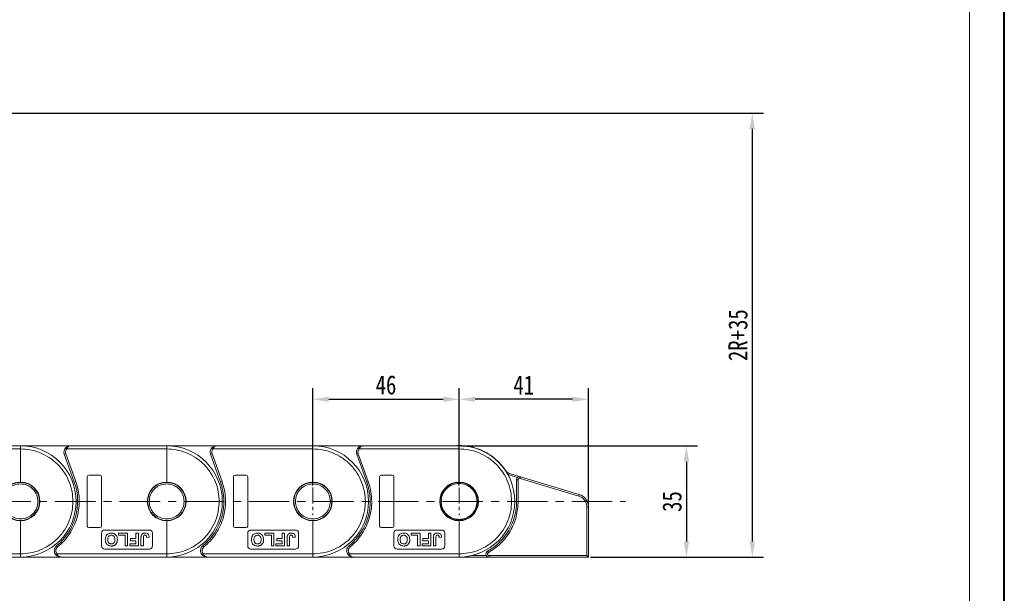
# Model space of a CAD drawing. Header units: millimetres. Extents: x 3104 to 4027, y -212 to 440.
# Tile 31 of 39: x 3716 to 4026, y 59 to 240. Entities that reach past the tile are written whole.
import ezdxf

# ---------------------------------------------------------------- set-up
doc = ezdxf.new("R2010")
doc.units = ezdxf.units.MM
doc.linetypes.add('CENTERX2', pattern=[20.32, 12.7, -2.54, 2.54, -2.54])
doc.styles.get("Standard").update_dxf_attribs({"font": '仿宋_GB2312.ttf', "width": 0.8})
doc.dimstyles.new('副本 ISO-25.1', dxfattribs={"dimtxt": 6, "dimasz": 5, "dimexe": 3.5, "dimexo": 0.625, "dimgap": 1.5, "dimtad": 1, "dimdsep": 46, "dimtxsty": 'Standard', "dimcen": 2.5, "dimadec": 0, "dimazin": 0, "dimtfac": 1, "dimtmove": 0, "dimatfit": 3, "dimfxl": 0, "dimarcsym": 0})

# ---------------------------------------------------------------- blocks, each defined once
blk = doc.blocks.new('*D2079')
at = {"color": 0, "lineweight": -2}
for p, q in [((3808.47, 93.2), (3808.47, 123.83)), ((3854.47, 93.2), (3854.47, 123.83)), ((3813.47, 120.33), (3849.47, 120.33))]:
    blk.add_line(p, q, dxfattribs=at)
at = {"color": 0, "lineweight": 9}
for points in [[(3813.47, 121.17), (3813.47, 119.5), (3808.47, 120.33)], [(3849.47, 121.17), (3849.47, 119.5), (3854.47, 120.33)]]:
    blk.add_solid(points, dxfattribs=at)
at = {"layer": 'Defpoints', "color": 0, "lineweight": 9}
for p in [(3854.47, 120.33), (3808.47, 92.58), (3854.47, 92.58)]:
    blk.add_point(p, dxfattribs=at)
at = {"color": 0, "lineweight": 9, "insert": (3831.47, 124.83), "char_height": 6, "attachment_point": 5}
blk.add_mtext('46', dxfattribs=at)
blk = doc.blocks.new('*D2073')
at = {"color": 0, "lineweight": -2}
for p, q in [((3854.47, 93.2), (3854.47, 123.83)), ((3895.13, 87.15), (3895.13, 123.83)), ((3890.13, 120.33), (3859.47, 120.33))]:
    blk.add_line(p, q, dxfattribs=at)
at = {"color": 0, "lineweight": 9}
for points in [[(3859.47, 121.17), (3859.47, 119.5), (3854.47, 120.33)], [(3890.13, 121.17), (3890.13, 119.5), (3895.13, 120.33)]]:
    blk.add_solid(points, dxfattribs=at)
at = {"layer": 'Defpoints', "color": 0, "lineweight": 9}
for p in [(3854.47, 120.33), (3854.47, 92.58), (3895.13, 86.53)]:
    blk.add_point(p, dxfattribs=at)
at = {"color": 0, "lineweight": 9, "insert": (3874.8, 124.83), "char_height": 6, "attachment_point": 5}
blk.add_mtext('41', dxfattribs=at)
blk = doc.blocks.new('*D2080')
at = {"color": 0, "lineweight": -2}
for p, q in [((3855.1, 105.7), (3929.49, 105.7)), ((3925.99, 100.7), (3925.99, 75.63)), ((3895.76, 70.63), (3929.49, 70.63))]:
    blk.add_line(p, q, dxfattribs=at)
at = {"color": 0, "lineweight": 9}
for points in [[(3925.15, 100.7), (3926.82, 100.7), (3925.99, 105.7)], [(3925.15, 75.63), (3926.82, 75.63), (3925.99, 70.63)]]:
    blk.add_solid(points, dxfattribs=at)
at = {"layer": 'Defpoints', "color": 0, "lineweight": 9}
for p in [(3854.47, 105.7), (3895.13, 70.63), (3925.99, 70.63)]:
    blk.add_point(p, dxfattribs=at)
at = {"color": 0, "lineweight": 9, "insert": (3921.49, 88.17), "char_height": 6, "attachment_point": 5, "rotation": 90}
blk.add_mtext('35', dxfattribs=at)
blk = doc.blocks.new('*D2074')
at = {"color": 0, "lineweight": -2}
for p, q in [((3626.27, 210.39), (3950.22, 210.39)), ((3946.72, 205.39), (3946.72, 75.63)), ((3895.76, 70.63), (3950.22, 70.63))]:
    blk.add_line(p, q, dxfattribs=at)
at = {"color": 0, "lineweight": 9}
for points in [[(3945.89, 205.39), (3947.56, 205.39), (3946.72, 210.39)], [(3945.89, 75.63), (3947.56, 75.63), (3946.72, 70.63)]]:
    blk.add_solid(points, dxfattribs=at)
at = {"layer": 'Defpoints', "color": 0, "lineweight": 9}
for p in [(3625.65, 210.39), (3895.13, 70.63), (3946.72, 70.63)]:
    blk.add_point(p, dxfattribs=at)
at = {"color": 0, "lineweight": 9, "insert": (3942.22, 140.51), "char_height": 6, "attachment_point": 5, "rotation": 90}
blk.add_mtext('2R+35', dxfattribs=at)

msp = doc.modelspace()

# ---------------------------------------------------------------- linework, layer by layer
at = {"color": 7, "lineweight": 40}
msp.add_line((4025.995, -211.798), (4025.995, 440.357), dxfattribs=at)
at = {"color": 7, "lineweight": 13}
msp.add_line((4015.016, -200.819), (4015.016, 429.378), dxfattribs=at)
at = {"color": 7, "linetype": 'Continuous', "lineweight": 15}
for p, q in [((3716.471, 105.705), (3708.97, 105.705)), ((3732.147, 105.705), (3716.471, 105.705)), ((3762.471, 105.705), (3732.147, 105.705)), ((3778.147, 105.705), (3762.471, 105.705)), ((3808.471, 105.705), (3778.147, 105.705)), ((3824.147, 105.705), (3808.471, 105.705)), ((3854.471, 105.705), (3824.147, 105.705)), ((3708.97, 104.705), (3716.471, 104.705)), ((3716.471, 104.705), (3716.471, 94.305)), ((3730.266, 103.027), (3730.736, 103.196)), ((3730.266, 103.027), (3733.407, 94.302)), ((3730.736, 103.196), (3730.647, 103.705)), ((3730.657, 105.038), (3731.029, 104.705)), ((3733.877, 94.471), (3730.736, 103.196)), ((3731.029, 104.705), (3762.471, 104.705)), ((3762.471, 104.705), (3762.471, 94.305)), ((3776.266, 103.027), (3776.736, 103.196)), ((3776.266, 103.027), (3779.407, 94.302)), ((3776.736, 103.196), (3776.647, 103.705)), ((3776.657, 105.038), (3777.029, 104.705)), ((3779.877, 94.471), (3776.736, 103.196)), ((3777.029, 104.705), (3808.471, 104.705)), ((3808.471, 104.705), (3808.471, 94.305)), ((3822.266, 103.027), (3822.736, 103.196)), ((3822.266, 103.027), (3825.407, 94.302)), ((3822.736, 103.196), (3822.647, 103.705)), ((3822.657, 105.038), (3823.029, 104.705)), ((3825.877, 94.471), (3822.736, 103.196)), ((3823.029, 104.705), (3854.471, 104.705)), ((3854.471, 104.705), (3854.471, 94.305)), ((3741.471, 96.455), (3737.971, 96.455)), ((3787.471, 96.455), (3783.971, 96.455)), ((3833.471, 96.455), (3829.971, 96.455)), ((3869.106, 97.8), (3869.164, 97.838)), ((3870.252, 97.025), (3870.107, 96.547)), ((3872.858, 95.716), (3870.107, 96.547)), ((3873.832, 95.944), (3870.252, 97.025)), ((3733.407, 94.302), (3733.877, 94.471)), ((3737.471, 95.955), (3737.471, 80.455)), ((3741.971, 80.455), (3741.971, 95.955)), ((3779.407, 94.302), (3779.877, 94.471)), ((3783.471, 95.955), (3783.471, 80.455)), ((3787.971, 80.455), (3787.971, 95.955)), ((3825.407, 94.302), (3825.877, 94.471)), ((3829.471, 95.955), (3829.471, 80.455)), ((3833.971, 80.455), (3833.971, 95.955)), ((3872.543, 94.987), (3872.543, 88.205)), ((3873.043, 94.987), (3872.543, 94.987)), ((3873.043, 94.987), (3873.043, 88.205)), ((3873.832, 95.944), (3873.687, 95.465)), ((3892.133, 89.893), (3873.687, 95.465)), ((3892.278, 90.372), (3873.832, 95.944)), ((3892.278, 90.372), (3892.133, 89.893)), ((3873.043, 88.205), (3872.543, 88.205)), ((3894.633, 86.528), (3894.633, 71.135)), ((3895.133, 86.528), (3894.633, 86.528)), ((3895.133, 70.635), (3895.133, 86.528)), ((3716.471, 82.105), (3716.471, 71.705)), ((3762.471, 82.105), (3762.471, 71.705)), ((3808.471, 82.105), (3808.471, 71.705)), ((3854.471, 82.105), (3854.471, 71.705)), ((3737.971, 79.955), (3741.471, 79.955)), ((3741.971, 78.205), (3741.971, 74.205)), ((3756.971, 79.205), (3742.971, 79.205)), ((3750.176, 78.205), (3747.356, 78.205)), ((3747.356, 78.205), (3747.356, 77.538)), ((3747.356, 77.538), (3749.407, 77.538)), ((3749.407, 77.538), (3749.407, 74.205)), ((3750.176, 74.205), (3750.176, 78.205)), ((3752.792, 78.205), (3752.792, 76.512)), ((3753.561, 78.205), (3752.792, 78.205)), ((3753.561, 74.205), (3753.561, 78.205)), ((3757.971, 74.205), (3757.971, 78.205)), ((3783.971, 79.955), (3787.471, 79.955)), ((3787.971, 78.205), (3787.971, 74.205)), ((3802.971, 79.205), (3788.971, 79.205)), ((3796.176, 78.205), (3793.356, 78.205)), ((3793.356, 78.205), (3793.356, 77.538)), ((3793.356, 77.538), (3795.407, 77.538)), ((3795.407, 77.538), (3795.407, 74.205)), ((3796.176, 74.205), (3796.176, 78.205)), ((3799.561, 78.205), (3798.792, 78.205)), ((3798.792, 78.205), (3798.792, 76.512)), ((3799.561, 74.205), (3799.561, 78.205)), ((3803.971, 74.205), (3803.971, 78.205)), ((3829.971, 79.955), (3833.471, 79.955)), ((3833.971, 78.205), (3833.971, 74.205)), ((3848.971, 79.205), (3834.971, 79.205)), ((3839.356, 78.205), (3839.356, 77.538)), ((3842.176, 78.205), (3839.356, 78.205)), ((3839.356, 77.538), (3841.407, 77.538)), ((3841.407, 77.538), (3841.407, 74.205)), ((3842.176, 74.205), (3842.176, 78.205)), ((3844.792, 78.205), (3844.792, 76.512)), ((3845.561, 78.205), (3844.792, 78.205)), ((3845.561, 74.205), (3845.561, 78.205)), ((3849.971, 74.205), (3849.971, 78.205)), ((3752.792, 74.871), (3750.843, 74.871)), ((3750.843, 74.871), (3750.843, 74.205)), ((3752.792, 76.512), (3751.099, 76.512)), ((3751.099, 76.512), (3751.099, 75.846)), ((3751.099, 75.846), (3752.792, 75.846)), ((3752.792, 75.846), (3752.792, 74.871)), ((3754.381, 76.726), (3754.381, 74.205)), ((3755.151, 74.205), (3755.151, 76.794)), ((3756.176, 76.871), (3756.945, 76.923)), ((3798.792, 74.871), (3796.843, 74.871)), ((3796.843, 74.871), (3796.843, 74.205)), ((3798.792, 76.512), (3797.099, 76.512)), ((3797.099, 76.512), (3797.099, 75.846)), ((3797.099, 75.846), (3798.792, 75.846)), ((3798.792, 75.846), (3798.792, 74.871)), ((3800.381, 76.726), (3800.381, 74.205)), ((3801.151, 74.205), (3801.151, 76.794)), ((3802.176, 76.871), (3802.945, 76.923)), ((3844.792, 74.871), (3842.843, 74.871)), ((3842.843, 74.871), (3842.843, 74.205)), ((3844.792, 76.512), (3843.099, 76.512)), ((3843.099, 76.512), (3843.099, 75.846)), ((3843.099, 75.846), (3844.792, 75.846)), ((3844.792, 75.846), (3844.792, 74.871)), ((3846.381, 76.726), (3846.381, 74.205)), ((3847.151, 74.205), (3847.151, 76.794)), ((3848.176, 76.871), (3848.945, 76.923)), ((3716.471, 71.705), (3708.965, 71.705)), ((3727.62, 71.371), (3727.992, 71.705)), ((3728.162, 73.867), (3727.846, 74.255)), ((3762.471, 71.705), (3727.992, 71.705)), ((3742.971, 73.205), (3756.971, 73.205)), ((3749.407, 74.205), (3750.176, 74.205)), ((3750.843, 74.205), (3753.561, 74.205)), ((3754.381, 74.205), (3755.151, 74.205)), ((3773.62, 71.371), (3773.992, 71.705)), ((3774.162, 73.867), (3773.846, 74.255)), ((3808.471, 71.705), (3773.992, 71.705)), ((3788.971, 73.205), (3802.971, 73.205)), ((3795.407, 74.205), (3796.176, 74.205)), ((3796.843, 74.205), (3799.561, 74.205)), ((3800.381, 74.205), (3801.151, 74.205)), ((3819.62, 71.371), (3819.992, 71.705)), ((3820.162, 73.867), (3819.846, 74.255)), ((3854.471, 71.705), (3819.992, 71.705)), ((3834.971, 73.205), (3848.971, 73.205)), ((3841.407, 74.205), (3842.176, 74.205)), ((3842.843, 74.205), (3845.561, 74.205)), ((3846.381, 74.205), (3847.151, 74.205)), ((3863.419, 72.504), (3863.667, 72.069)), ((3708.965, 70.705), (3716.471, 70.705)), ((3716.471, 70.705), (3729.11, 70.705)), ((3729.11, 70.705), (3762.471, 70.705)), ((3762.471, 70.705), (3775.11, 70.705)), ((3775.11, 70.705), (3808.471, 70.705)), ((3808.471, 70.705), (3821.11, 70.705)), ((3821.11, 70.705), (3854.471, 70.705)), ((3854.471, 70.635), (3852.907, 70.705)), ((3854.471, 70.635), (3863.914, 70.635)), ((3854.471, 70.635), (3854.471, 70.635)), ((3863.048, 71.135), (3858.328, 71.135)), ((3894.633, 71.135), (3863.914, 71.135)), ((3863.914, 70.635), (3863.914, 71.135)), ((3863.914, 70.635), (3895.133, 70.635)), ((3894.633, 71.135), (3895.133, 70.635))]:
    msp.add_line(p, q, dxfattribs=at)
at = {"color": 1, "linetype": 'CENTERX2', "lineweight": 13, "ltscale": 0.4}
for p, q in [((3808.471, 92.576), (3808.471, 83.833)), ((3854.471, 92.576), (3854.471, 83.833))]:
    msp.add_line(p, q, dxfattribs=at)
at = {"color": 1, "linetype": 'CENTERX2', "lineweight": 13}
msp.add_line((3463.195, 88.205), (3906.793, 88.205), dxfattribs=at)
at = {"color": 7, "linetype": 'Continuous', "lineweight": 15}
for centre, radius in [((3716.471, 88.205), 6), ((3762.471, 88.205), 6), ((3808.471, 88.205), 6), ((3854.471, 88.205), 5.95)]:
    msp.add_circle(centre, radius, dxfattribs=at)
for centre, radius, start, end in [((3716.471, 88.205), 17.5, 270, 90), ((3762.471, 88.205), 17.5, 270, 90), ((3808.471, 88.205), 17.5, 270, 90), ((3854.471, 88.205), 17.57, 33.25109, 95.10784), ((3854.471, 88.205), 17.5, 270, 90), ((3732.147, 103.705), 2, 138.18969, 199.8008), ((3778.147, 103.705), 2, 138.18969, 199.8008), ((3824.147, 103.705), 2, 138.18969, 199.8008), ((3737.971, 95.955), 0.5, 90, 180), ((3741.471, 95.955), 0.5, 0, 90), ((3783.971, 95.955), 0.5, 90, 180), ((3787.471, 95.955), 0.5, 0, 90), ((3829.971, 95.955), 0.5, 90, 180), ((3833.471, 95.955), 0.5, 0, 90), ((3870.827, 98.928), 1.988, 213.25109, 253.19256), ((3716.471, 88.205), 6.1, 90, 270), ((3716.471, 88.205), 6.1, 270, 90), ((3716.471, 88.205), 18, 309.19497, 19.8008), ((3762.471, 88.205), 6.1, 90, 270), ((3762.471, 88.205), 6.1, 270, 90), ((3762.471, 88.205), 18, 309.19497, 19.8008), ((3808.471, 88.205), 6.1, 90, 270), ((3808.471, 88.205), 6.1, 270, 90), ((3808.471, 88.205), 18, 309.19497, 19.8008), ((3854.471, 88.205), 6.1, 90, 270), ((3854.471, 88.205), 6.1, 270, 90), ((3873.543, 94.987), 1, 73.19256, 180), ((3891.117, 86.528), 4.016, 360, 73.19256), ((3854.471, 88.205), 18.072, 299.67916, 0), ((3737.971, 80.455), 0.5, 180, 270), ((3741.471, 80.455), 0.5, 270, 0), ((3742.971, 78.205), 1, 90, 180), ((3756.971, 78.205), 1, 0, 90), ((3783.971, 80.455), 0.5, 180, 270), ((3787.471, 80.455), 0.5, 270, 0), ((3788.971, 78.205), 1, 90, 180), ((3802.971, 78.205), 1, 0, 90), ((3829.971, 80.455), 0.5, 180, 270), ((3833.471, 80.455), 0.5, 270, 0), ((3834.971, 78.205), 1, 90, 180), ((3848.971, 78.205), 1, 0, 90), ((3729.11, 72.705), 2, 129.19497, 221.81031), ((3742.971, 74.205), 1, 180, 270), ((3756.971, 74.205), 1, 270, 0), ((3775.11, 72.705), 2, 129.19497, 221.81031), ((3788.971, 74.205), 1, 180, 270), ((3802.971, 74.205), 1, 270, 0), ((3821.11, 72.705), 2, 129.19497, 221.81031), ((3834.971, 74.205), 1, 180, 270), ((3848.971, 74.205), 1, 270, 0), ((3863.914, 71.635), 1, 119.67916, 270)]:
    msp.add_arc(centre, radius, start, end, dxfattribs=at)
for points, knots in [([(3716.471, 105.705), (3716.471, 105.694), (3716.471, 105.671), (3716.471, 105.499), (3716.471, 105.245), (3716.471, 104.964), (3716.471, 104.778), (3716.471, 104.705)], [0, 0, 0, 0, 0.21469386, 0.42938772, 0.64408158, 0.85877544, 1, 1, 1, 1]), ([(3730.657, 105.038), (3730.751, 105.132), (3730.961, 105.339), (3731.459, 105.626), (3731.878, 105.674), (3732.147, 105.705)], [0, 0, 0, 0, 0.2270634, 0.5015869, 1, 1, 1, 1]), ([(3732.147, 105.705), (3732.041, 105.692), (3731.83, 105.666), (3731.52, 105.454), (3731.241, 105.128), (3731.097, 104.84), (3731.029, 104.705)], [0, 0, 0, 0, 0.2511309, 0.5018046, 0.7656407, 1, 1, 1, 1]), ([(3762.471, 105.705), (3762.471, 105.694), (3762.471, 105.671), (3762.471, 105.499), (3762.471, 105.245), (3762.471, 104.964), (3762.471, 104.778), (3762.471, 104.705)], [0, 0, 0, 0, 0.21469386, 0.42938772, 0.64408158, 0.85877544, 1, 1, 1, 1]), ([(3776.657, 105.038), (3776.751, 105.132), (3776.961, 105.339), (3777.459, 105.626), (3777.878, 105.674), (3778.147, 105.705)], [0, 0, 0, 0, 0.2270634, 0.5015869, 1, 1, 1, 1]), ([(3778.147, 105.705), (3778.041, 105.692), (3777.83, 105.666), (3777.52, 105.454), (3777.241, 105.128), (3777.097, 104.84), (3777.029, 104.705)], [0, 0, 0, 0, 0.2511309, 0.5018046, 0.7656407, 1, 1, 1, 1]), ([(3808.471, 105.705), (3808.471, 105.694), (3808.471, 105.671), (3808.471, 105.499), (3808.471, 105.245), (3808.471, 104.964), (3808.471, 104.778), (3808.471, 104.705)], [0, 0, 0, 0, 0.21469386, 0.42938772, 0.64408158, 0.85877544, 1, 1, 1, 1]), ([(3822.657, 105.038), (3822.751, 105.132), (3822.961, 105.339), (3823.459, 105.626), (3823.878, 105.674), (3824.147, 105.705)], [0, 0, 0, 0, 0.2270634, 0.5015869, 1, 1, 1, 1]), ([(3824.147, 105.705), (3824.041, 105.692), (3823.83, 105.666), (3823.52, 105.454), (3823.241, 105.128), (3823.097, 104.84), (3823.029, 104.705)], [0, 0, 0, 0, 0.2511309, 0.5018046, 0.7656407, 1, 1, 1, 1]), ([(3854.471, 105.705), (3854.471, 105.694), (3854.471, 105.671), (3854.471, 105.499), (3854.471, 105.245), (3854.471, 104.964), (3854.471, 104.778), (3854.471, 104.705)], [0, 0, 0, 0, 0.21469386, 0.42938772, 0.64408158, 0.85877544, 1, 1, 1, 1]), ([(3716.471, 104.705), (3717.477, 104.651), (3719.55, 104.541), (3722.626, 103.623), (3725.583, 102.101), (3728.221, 99.954), (3730.367, 97.316), (3731.889, 94.359), (3732.807, 91.284), (3732.918, 89.211), (3732.971, 88.205)], [0, 0, 0, 0, 0.11651603, 0.24001133, 0.36864081, 0.5, 0.63135919, 0.75998867, 0.88348397, 1, 1, 1, 1]), ([(3762.471, 104.705), (3763.477, 104.651), (3765.55, 104.541), (3768.626, 103.623), (3771.583, 102.101), (3774.221, 99.954), (3776.367, 97.316), (3777.889, 94.359), (3778.807, 91.284), (3778.918, 89.211), (3778.971, 88.205)], [0, 0, 0, 0, 0.116516, 0.2400113, 0.3686408, 0.5, 0.6313592, 0.7599887, 0.883484, 1, 1, 1, 1]), ([(3808.471, 104.705), (3809.477, 104.651), (3811.55, 104.541), (3814.626, 103.623), (3817.583, 102.101), (3820.221, 99.954), (3822.367, 97.316), (3823.889, 94.359), (3824.807, 91.284), (3824.918, 89.211), (3824.971, 88.205)], [0, 0, 0, 0, 0.116516, 0.2400113, 0.3686408, 0.5, 0.6313592, 0.7599887, 0.883484, 1, 1, 1, 1]), ([(3854.471, 104.705), (3855.477, 104.651), (3857.55, 104.541), (3860.626, 103.623), (3863.583, 102.101), (3866.221, 99.954), (3868.367, 97.316), (3869.889, 94.359), (3870.807, 91.284), (3870.918, 89.211), (3870.971, 88.205)], [0, 0, 0, 0, 0.116516, 0.2400113, 0.3686408, 0.5, 0.6313592, 0.7599887, 0.883484, 1, 1, 1, 1]), ([(3710.971, 88.205), (3711.045, 88.896), (3711.158, 89.961), (3711.843, 91.242), (3712.553, 92.121), (3713.434, 92.836), (3714.715, 93.5), (3716.471, 93.837), (3718.227, 93.5), (3719.508, 92.836), (3720.389, 92.121), (3721.099, 91.242), (3721.785, 89.961), (3721.898, 88.896), (3721.971, 88.205)], [0, 0, 0, 0, 0.1197284, 0.1841803, 0.25, 0.3158197, 0.3802716, 0.5, 0.6197284, 0.6841803, 0.75, 0.8158197, 0.8802716, 1, 1, 1, 1]), ([(3728.162, 73.867), (3728.843, 74.473), (3730.23, 75.705), (3731.955, 77.954), (3733.368, 80.482), (3734.373, 83.239), (3734.932, 86.12), (3735.023, 89.015), (3734.702, 91.831), (3734.149, 93.602), (3733.877, 94.471)], [0, 0, 0, 0, 0.1197899, 0.2439368, 0.3711682, 0.5, 0.6288318, 0.7560632, 0.8802101, 1, 1, 1, 1]), ([(3756.971, 88.205), (3757.045, 88.896), (3757.158, 89.961), (3757.843, 91.242), (3758.553, 92.121), (3759.434, 92.836), (3760.715, 93.5), (3762.471, 93.837), (3764.227, 93.5), (3765.508, 92.836), (3766.389, 92.121), (3767.099, 91.242), (3767.785, 89.961), (3767.898, 88.896), (3767.971, 88.205)], [0, 0, 0, 0, 0.1197284, 0.1841803, 0.25, 0.3158197, 0.3802716, 0.5, 0.6197284, 0.6841803, 0.75, 0.8158197, 0.8802716, 1, 1, 1, 1]), ([(3774.162, 73.867), (3774.843, 74.473), (3776.23, 75.705), (3777.955, 77.954), (3779.368, 80.482), (3780.373, 83.239), (3780.932, 86.12), (3781.023, 89.015), (3780.702, 91.831), (3780.149, 93.602), (3779.877, 94.471)], [0, 0, 0, 0, 0.1197899, 0.2439368, 0.3711682, 0.5, 0.6288318, 0.7560632, 0.8802101, 1, 1, 1, 1]), ([(3802.971, 88.205), (3803.045, 88.896), (3803.158, 89.961), (3803.843, 91.242), (3804.553, 92.121), (3805.434, 92.836), (3806.715, 93.5), (3808.471, 93.837), (3810.227, 93.5), (3811.508, 92.836), (3812.389, 92.121), (3813.099, 91.242), (3813.785, 89.961), (3813.898, 88.896), (3813.971, 88.205)], [0, 0, 0, 0, 0.1197284, 0.1841803, 0.25, 0.3158197, 0.3802716, 0.5, 0.6197284, 0.6841803, 0.75, 0.8158197, 0.8802716, 1, 1, 1, 1]), ([(3820.162, 73.867), (3820.843, 74.473), (3822.23, 75.705), (3823.955, 77.954), (3825.368, 80.482), (3826.373, 83.239), (3826.932, 86.12), (3827.023, 89.015), (3826.702, 91.831), (3826.149, 93.602), (3825.877, 94.471)], [0, 0, 0, 0, 0.1197899, 0.2439368, 0.3711682, 0.5, 0.6288318, 0.7560632, 0.8802101, 1, 1, 1, 1]), ([(3848.821, 88.205), (3848.897, 88.915), (3849.013, 90.009), (3849.717, 91.324), (3850.446, 92.228), (3851.352, 92.962), (3852.667, 93.645), (3854.471, 93.991), (3856.275, 93.645), (3857.591, 92.962), (3858.496, 92.228), (3859.225, 91.324), (3859.93, 90.009), (3860.046, 88.915), (3860.121, 88.205)], [0, 0, 0, 0, 0.1197284, 0.1841803, 0.25, 0.3158197, 0.3802716, 0.5, 0.6197284, 0.6841803, 0.75, 0.8158197, 0.8802716, 1, 1, 1, 1]), ([(3873.043, 94.987), (3873.045, 95.025), (3873.05, 95.103), (3873.093, 95.213), (3873.156, 95.312), (3873.242, 95.392), (3873.344, 95.451), (3873.456, 95.483), (3873.574, 95.492), (3873.65, 95.474), (3873.687, 95.465)], [0, 0, 0, 0, 0.1251461, 0.250008, 0.3752976, 0.5000083, 0.6252976, 0.750008, 0.8751467, 1, 1, 1, 1]), ([(3892.133, 89.893), (3892.473, 89.756), (3893.17, 89.475), (3893.985, 88.657), (3894.532, 87.641), (3894.6, 86.892), (3894.633, 86.528)], [0, 0, 0, 0, 0.2435155, 0.5, 0.7564845, 1, 1, 1, 1]), ([(3721.971, 88.205), (3721.898, 87.513), (3721.785, 86.449), (3721.099, 85.168), (3720.389, 84.288), (3719.508, 83.573), (3718.227, 82.909), (3716.471, 82.572), (3714.715, 82.909), (3713.434, 83.573), (3712.553, 84.288), (3711.843, 85.168), (3711.158, 86.449), (3711.045, 87.513), (3710.971, 88.205)], [0, 0, 0, 0, 0.1197284, 0.1841803, 0.25, 0.3158197, 0.3802716, 0.5, 0.6197284, 0.6841803, 0.75, 0.8158197, 0.8802716, 1, 1, 1, 1]), ([(3732.971, 88.205), (3732.918, 87.198), (3732.807, 85.125), (3731.889, 82.05), (3730.367, 79.093), (3728.221, 76.455), (3725.583, 74.309), (3722.626, 72.786), (3719.55, 71.868), (3717.477, 71.758), (3716.471, 71.705)], [0, 0, 0, 0, 0.116516, 0.2400113, 0.3686408, 0.5, 0.6313592, 0.7599887, 0.883484, 1, 1, 1, 1]), ([(3767.971, 88.205), (3767.898, 87.513), (3767.785, 86.449), (3767.099, 85.168), (3766.389, 84.288), (3765.508, 83.573), (3764.227, 82.909), (3762.471, 82.572), (3760.715, 82.909), (3759.434, 83.573), (3758.553, 84.288), (3757.843, 85.168), (3757.158, 86.449), (3757.045, 87.513), (3756.971, 88.205)], [0, 0, 0, 0, 0.1197284, 0.1841803, 0.25, 0.3158197, 0.3802716, 0.5, 0.6197284, 0.6841803, 0.75, 0.8158197, 0.8802716, 1, 1, 1, 1]), ([(3778.971, 88.205), (3778.918, 87.198), (3778.807, 85.125), (3777.889, 82.05), (3776.367, 79.093), (3774.221, 76.455), (3771.583, 74.309), (3768.626, 72.786), (3765.55, 71.868), (3763.477, 71.758), (3762.471, 71.705)], [0, 0, 0, 0, 0.116516, 0.2400113, 0.3686408, 0.5, 0.6313592, 0.7599887, 0.883484, 1, 1, 1, 1]), ([(3813.971, 88.205), (3813.898, 87.513), (3813.785, 86.449), (3813.099, 85.168), (3812.389, 84.288), (3811.508, 83.573), (3810.227, 82.909), (3808.471, 82.572), (3806.715, 82.909), (3805.434, 83.573), (3804.553, 84.288), (3803.843, 85.168), (3803.158, 86.449), (3803.045, 87.513), (3802.971, 88.205)], [0, 0, 0, 0, 0.1197284, 0.1841803, 0.25, 0.3158197, 0.3802716, 0.5, 0.6197284, 0.6841803, 0.75, 0.8158197, 0.8802716, 1, 1, 1, 1]), ([(3824.971, 88.205), (3824.918, 87.198), (3824.807, 85.125), (3823.889, 82.05), (3822.367, 79.093), (3820.221, 76.455), (3817.583, 74.309), (3814.626, 72.786), (3811.55, 71.868), (3809.477, 71.758), (3808.471, 71.705)], [0, 0, 0, 0, 0.116516, 0.2400113, 0.3686408, 0.5, 0.6313592, 0.7599887, 0.883484, 1, 1, 1, 1]), ([(3860.121, 88.205), (3860.046, 87.494), (3859.93, 86.401), (3859.225, 85.085), (3858.496, 84.181), (3857.591, 83.447), (3856.275, 82.765), (3854.471, 82.418), (3852.667, 82.765), (3851.352, 83.447), (3850.446, 84.181), (3849.717, 85.085), (3849.013, 86.401), (3848.897, 87.494), (3848.821, 88.205)], [0, 0, 0, 0, 0.1197284, 0.1841803, 0.25, 0.3158197, 0.3802716, 0.5, 0.6197284, 0.6841803, 0.75, 0.8158197, 0.8802716, 1, 1, 1, 1]), ([(3870.971, 88.205), (3870.918, 87.198), (3870.807, 85.125), (3869.889, 82.05), (3868.367, 79.093), (3866.221, 76.455), (3863.583, 74.309), (3860.626, 72.786), (3857.55, 71.868), (3855.477, 71.758), (3854.471, 71.705)], [0, 0, 0, 0, 0.116516, 0.2400113, 0.3686408, 0.5, 0.6313592, 0.7599887, 0.883484, 1, 1, 1, 1]), ([(3873.043, 88.205), (3872.923, 86.603), (3872.679, 83.343), (3870.698, 78.775), (3867.711, 74.793), (3864.999, 72.966), (3863.667, 72.069)], [0, 0, 0, 0, 0.2456199, 0.5, 0.7543801, 1, 1, 1, 1]), ([(3743.151, 76.21), (3743.16, 76.411), (3743.179, 76.815), (3743.395, 77.415), (3743.804, 77.897), (3744.348, 78.183), (3744.77, 78.25), (3745, 78.255), (3745.042, 78.256)], [0, 0, 0, 0, 0.1916319, 0.3847476, 0.5975386, 0.7794336, 0.9598804, 1, 1, 1, 1]), ([(3745.044, 77.589), (3744.892, 77.574), (3744.602, 77.546), (3744.26, 77.3), (3744.027, 76.954), (3743.932, 76.571), (3743.923, 76.302), (3743.92, 76.191)], [0, 0, 0, 0, 0.2230139, 0.4267154, 0.5997431, 0.8344997, 1, 1, 1, 1]), ([(3745.042, 78.256), (3745.244, 78.244), (3745.65, 78.219), (3746.205, 77.958), (3746.62, 77.534), (3746.901, 76.943), (3746.929, 76.492), (3746.945, 76.229)], [0, 0, 0, 0, 0.19237581, 0.386627, 0.57092084, 0.74991815, 1, 1, 1, 1]), ([(3746.176, 76.202), (3746.165, 76.405), (3746.147, 76.738), (3745.948, 77.163), (3745.668, 77.432), (3745.346, 77.573), (3745.134, 77.584), (3745.044, 77.589)], [0, 0, 0, 0, 0.3000791, 0.4915074, 0.6839278, 0.8668961, 1, 1, 1, 1]), ([(3754.381, 76.726), (3754.382, 76.776), (3754.383, 76.876), (3754.389, 77.015), (3754.399, 77.142), (3754.416, 77.258), (3754.435, 77.374), (3754.457, 77.449), (3754.469, 77.487)], [0, 0, 0, 0, 0.1952531, 0.3906374, 0.5418335, 0.6933807, 0.846202, 1, 1, 1, 1]), ([(3754.469, 77.487), (3754.523, 77.606), (3754.632, 77.846), (3754.939, 78.098), (3755.31, 78.237), (3755.572, 78.25), (3755.71, 78.256)], [0, 0, 0, 0, 0.2494052, 0.4997794, 0.737005, 1, 1, 1, 1]), ([(3755.66, 77.589), (3755.592, 77.586), (3755.482, 77.58), (3755.341, 77.516), (3755.244, 77.42), (3755.155, 77.175), (3755.153, 76.96), (3755.151, 76.794)], [0, 0, 0, 0, 0.1847697, 0.2997212, 0.415218, 0.5481969, 1, 1, 1, 1]), ([(3756.072, 77.369), (3756.054, 77.394), (3756.019, 77.446), (3755.95, 77.508), (3755.87, 77.552), (3755.795, 77.576), (3755.724, 77.588), (3755.681, 77.589), (3755.66, 77.589)], [0, 0, 0, 0, 0.1899344, 0.3858392, 0.560405, 0.7421212, 0.8701806, 1, 1, 1, 1]), ([(3755.71, 78.256), (3755.916, 78.239), (3756.236, 78.213), (3756.601, 77.968), (3756.824, 77.663), (3756.931, 77.296), (3756.941, 77.035), (3756.945, 76.923)], [0, 0, 0, 0, 0.2947537, 0.4575977, 0.6204456, 0.836095, 1, 1, 1, 1]), ([(3789.151, 76.21), (3789.16, 76.411), (3789.179, 76.815), (3789.395, 77.415), (3789.804, 77.897), (3790.348, 78.183), (3790.77, 78.25), (3791, 78.255), (3791.042, 78.256)], [0, 0, 0, 0, 0.1916319, 0.3847476, 0.5975386, 0.7794336, 0.9598804, 1, 1, 1, 1]), ([(3791.044, 77.589), (3790.892, 77.574), (3790.602, 77.546), (3790.26, 77.3), (3790.027, 76.954), (3789.932, 76.571), (3789.923, 76.302), (3789.92, 76.191)], [0, 0, 0, 0, 0.2230139, 0.4267154, 0.5997431, 0.8344997, 1, 1, 1, 1]), ([(3791.042, 78.256), (3791.244, 78.244), (3791.65, 78.219), (3792.205, 77.958), (3792.62, 77.534), (3792.901, 76.943), (3792.929, 76.492), (3792.945, 76.229)], [0, 0, 0, 0, 0.19237581, 0.386627, 0.57092084, 0.74991815, 1, 1, 1, 1]), ([(3792.176, 76.202), (3792.165, 76.405), (3792.147, 76.738), (3791.948, 77.163), (3791.668, 77.432), (3791.346, 77.573), (3791.134, 77.584), (3791.044, 77.589)], [0, 0, 0, 0, 0.3000791, 0.4915074, 0.6839278, 0.8668961, 1, 1, 1, 1]), ([(3800.381, 76.726), (3800.382, 76.776), (3800.383, 76.876), (3800.389, 77.015), (3800.399, 77.142), (3800.416, 77.258), (3800.435, 77.374), (3800.457, 77.449), (3800.469, 77.487)], [0, 0, 0, 0, 0.1952531, 0.3906374, 0.5418335, 0.6933807, 0.846202, 1, 1, 1, 1]), ([(3800.469, 77.487), (3800.523, 77.606), (3800.632, 77.846), (3800.939, 78.098), (3801.31, 78.237), (3801.572, 78.25), (3801.71, 78.256)], [0, 0, 0, 0, 0.2494052, 0.4997794, 0.737005, 1, 1, 1, 1]), ([(3801.66, 77.589), (3801.592, 77.586), (3801.482, 77.58), (3801.341, 77.516), (3801.244, 77.42), (3801.155, 77.175), (3801.153, 76.96), (3801.151, 76.794)], [0, 0, 0, 0, 0.1847697, 0.2997212, 0.415218, 0.5481969, 1, 1, 1, 1]), ([(3802.072, 77.369), (3802.054, 77.394), (3802.019, 77.446), (3801.95, 77.508), (3801.87, 77.552), (3801.795, 77.576), (3801.724, 77.588), (3801.681, 77.589), (3801.66, 77.589)], [0, 0, 0, 0, 0.1899344, 0.3858392, 0.560405, 0.7421212, 0.8701806, 1, 1, 1, 1]), ([(3801.71, 78.256), (3801.916, 78.239), (3802.236, 78.213), (3802.601, 77.968), (3802.824, 77.663), (3802.931, 77.296), (3802.941, 77.035), (3802.945, 76.923)], [0, 0, 0, 0, 0.2947537, 0.4575977, 0.6204456, 0.836095, 1, 1, 1, 1]), ([(3835.151, 76.21), (3835.16, 76.411), (3835.179, 76.815), (3835.395, 77.415), (3835.804, 77.897), (3836.348, 78.183), (3836.77, 78.25), (3837, 78.255), (3837.042, 78.256)], [0, 0, 0, 0, 0.1916319, 0.3847476, 0.5975386, 0.7794336, 0.9598804, 1, 1, 1, 1]), ([(3837.044, 77.589), (3836.892, 77.574), (3836.602, 77.546), (3836.26, 77.3), (3836.027, 76.954), (3835.932, 76.571), (3835.923, 76.302), (3835.92, 76.191)], [0, 0, 0, 0, 0.2230139, 0.4267154, 0.5997431, 0.8344997, 1, 1, 1, 1]), ([(3837.042, 78.256), (3837.244, 78.244), (3837.65, 78.219), (3838.205, 77.958), (3838.62, 77.534), (3838.901, 76.943), (3838.929, 76.492), (3838.945, 76.229)], [0, 0, 0, 0, 0.19237581, 0.386627, 0.57092084, 0.74991815, 1, 1, 1, 1]), ([(3838.176, 76.202), (3838.165, 76.405), (3838.147, 76.738), (3837.948, 77.163), (3837.668, 77.432), (3837.346, 77.573), (3837.134, 77.584), (3837.044, 77.589)], [0, 0, 0, 0, 0.3000791, 0.4915074, 0.6839278, 0.8668961, 1, 1, 1, 1]), ([(3846.381, 76.726), (3846.382, 76.776), (3846.383, 76.876), (3846.389, 77.015), (3846.399, 77.142), (3846.416, 77.258), (3846.435, 77.374), (3846.457, 77.449), (3846.469, 77.487)], [0, 0, 0, 0, 0.1952531, 0.3906374, 0.5418335, 0.6933807, 0.846202, 1, 1, 1, 1]), ([(3846.469, 77.487), (3846.523, 77.606), (3846.632, 77.846), (3846.939, 78.098), (3847.31, 78.237), (3847.572, 78.25), (3847.71, 78.256)], [0, 0, 0, 0, 0.2494052, 0.4997794, 0.737005, 1, 1, 1, 1]), ([(3847.66, 77.589), (3847.592, 77.586), (3847.482, 77.58), (3847.341, 77.516), (3847.244, 77.42), (3847.155, 77.175), (3847.153, 76.96), (3847.151, 76.794)], [0, 0, 0, 0, 0.1847697, 0.2997212, 0.415218, 0.5481969, 1, 1, 1, 1]), ([(3848.072, 77.369), (3848.054, 77.394), (3848.019, 77.446), (3847.95, 77.508), (3847.87, 77.552), (3847.795, 77.576), (3847.724, 77.588), (3847.681, 77.589), (3847.66, 77.589)], [0, 0, 0, 0, 0.1899344, 0.3858392, 0.560405, 0.7421212, 0.8701806, 1, 1, 1, 1]), ([(3847.71, 78.256), (3847.916, 78.239), (3848.236, 78.213), (3848.601, 77.968), (3848.824, 77.663), (3848.931, 77.296), (3848.941, 77.035), (3848.945, 76.923)], [0, 0, 0, 0, 0.2947537, 0.4575977, 0.6204456, 0.836095, 1, 1, 1, 1]), ([(3745.054, 74.153), (3744.852, 74.166), (3744.445, 74.19), (3743.892, 74.458), (3743.475, 74.885), (3743.194, 75.486), (3743.167, 75.944), (3743.151, 76.21)], [0, 0, 0, 0, 0.1909513, 0.3838062, 0.5672016, 0.7491578, 1, 1, 1, 1]), ([(3743.92, 76.191), (3743.93, 75.988), (3743.946, 75.661), (3744.133, 75.243), (3744.394, 74.985), (3744.715, 74.841), (3744.936, 74.827), (3745.044, 74.82)], [0, 0, 0, 0, 0.3011498, 0.4855558, 0.6711527, 0.8384642, 1, 1, 1, 1]), ([(3745.044, 74.82), (3745.185, 74.831), (3745.44, 74.851), (3745.764, 75.042), (3746.007, 75.321), (3746.155, 75.725), (3746.169, 76.032), (3746.176, 76.202)], [0, 0, 0, 0, 0.2069211, 0.3755229, 0.5441183, 0.7482179, 1, 1, 1, 1]), ([(3746.767, 75.212), (3746.722, 75.122), (3746.632, 74.94), (3746.471, 74.737), (3746.323, 74.585), (3746.194, 74.479), (3746.053, 74.383), (3745.949, 74.335), (3745.897, 74.31)], [0, 0, 0, 0, 0.2345767, 0.4746163, 0.6023936, 0.7313657, 0.8647119, 1, 1, 1, 1]), ([(3746.945, 76.229), (3746.945, 76.179), (3746.945, 76.079), (3746.934, 75.929), (3746.919, 75.779), (3746.89, 75.609), (3746.847, 75.417), (3746.794, 75.28), (3746.767, 75.212)], [0, 0, 0, 0, 0.1443329, 0.2888961, 0.4332599, 0.5780731, 0.7877955, 1, 1, 1, 1]), ([(3756.176, 76.871), (3756.175, 76.896), (3756.173, 76.946), (3756.166, 77.021), (3756.157, 77.096), (3756.142, 77.179), (3756.12, 77.273), (3756.088, 77.337), (3756.072, 77.369)], [0, 0, 0, 0, 0.146273, 0.2926484, 0.4389475, 0.5855844, 0.7903219, 1, 1, 1, 1]), ([(3791.054, 74.153), (3790.852, 74.166), (3790.445, 74.19), (3789.892, 74.458), (3789.475, 74.885), (3789.194, 75.486), (3789.167, 75.944), (3789.151, 76.21)], [0, 0, 0, 0, 0.1909513, 0.3838062, 0.5672016, 0.7491578, 1, 1, 1, 1]), ([(3789.92, 76.191), (3789.93, 75.988), (3789.946, 75.661), (3790.133, 75.243), (3790.394, 74.985), (3790.715, 74.841), (3790.936, 74.827), (3791.044, 74.82)], [0, 0, 0, 0, 0.3011498, 0.4855558, 0.6711527, 0.8384642, 1, 1, 1, 1]), ([(3791.044, 74.82), (3791.185, 74.831), (3791.44, 74.851), (3791.764, 75.042), (3792.007, 75.321), (3792.155, 75.725), (3792.169, 76.032), (3792.176, 76.202)], [0, 0, 0, 0, 0.2069211, 0.3755229, 0.5441183, 0.7482179, 1, 1, 1, 1]), ([(3792.767, 75.212), (3792.722, 75.122), (3792.632, 74.94), (3792.471, 74.737), (3792.323, 74.585), (3792.194, 74.479), (3792.053, 74.383), (3791.949, 74.335), (3791.897, 74.31)], [0, 0, 0, 0, 0.2345767, 0.4746163, 0.6023936, 0.7313657, 0.8647119, 1, 1, 1, 1]), ([(3792.945, 76.229), (3792.945, 76.179), (3792.945, 76.079), (3792.934, 75.929), (3792.919, 75.779), (3792.89, 75.609), (3792.847, 75.417), (3792.794, 75.28), (3792.767, 75.212)], [0, 0, 0, 0, 0.1443329, 0.2888961, 0.4332599, 0.5780731, 0.7877955, 1, 1, 1, 1]), ([(3802.176, 76.871), (3802.175, 76.896), (3802.173, 76.946), (3802.166, 77.021), (3802.157, 77.096), (3802.142, 77.179), (3802.12, 77.273), (3802.088, 77.337), (3802.072, 77.369)], [0, 0, 0, 0, 0.146273, 0.2926484, 0.4389475, 0.5855844, 0.7903219, 1, 1, 1, 1]), ([(3837.054, 74.153), (3836.852, 74.166), (3836.445, 74.19), (3835.892, 74.458), (3835.475, 74.885), (3835.194, 75.486), (3835.167, 75.944), (3835.151, 76.21)], [0, 0, 0, 0, 0.1909513, 0.3838062, 0.5672016, 0.7491578, 1, 1, 1, 1]), ([(3835.92, 76.191), (3835.93, 75.988), (3835.946, 75.661), (3836.133, 75.243), (3836.394, 74.985), (3836.715, 74.841), (3836.936, 74.827), (3837.044, 74.82)], [0, 0, 0, 0, 0.3011498, 0.4855558, 0.6711527, 0.8384642, 1, 1, 1, 1]), ([(3837.044, 74.82), (3837.185, 74.831), (3837.44, 74.851), (3837.764, 75.042), (3838.007, 75.321), (3838.155, 75.725), (3838.169, 76.032), (3838.176, 76.202)], [0, 0, 0, 0, 0.2069211, 0.3755229, 0.5441183, 0.7482179, 1, 1, 1, 1]), ([(3838.767, 75.212), (3838.722, 75.122), (3838.632, 74.94), (3838.471, 74.737), (3838.323, 74.585), (3838.194, 74.479), (3838.053, 74.383), (3837.949, 74.335), (3837.897, 74.31)], [0, 0, 0, 0, 0.2345767, 0.4746163, 0.6023936, 0.7313657, 0.8647119, 1, 1, 1, 1]), ([(3838.945, 76.229), (3838.945, 76.179), (3838.945, 76.079), (3838.934, 75.929), (3838.919, 75.779), (3838.89, 75.609), (3838.847, 75.417), (3838.794, 75.28), (3838.767, 75.212)], [0, 0, 0, 0, 0.1443329, 0.2888961, 0.4332599, 0.5780731, 0.7877955, 1, 1, 1, 1]), ([(3848.176, 76.871), (3848.175, 76.896), (3848.173, 76.946), (3848.166, 77.021), (3848.157, 77.096), (3848.142, 77.179), (3848.12, 77.273), (3848.088, 77.337), (3848.072, 77.369)], [0, 0, 0, 0, 0.146273, 0.2926484, 0.4389475, 0.5855844, 0.7903219, 1, 1, 1, 1]), ([(3716.471, 71.705), (3716.471, 71.592), (3716.471, 71.367), (3716.471, 71.068), (3716.471, 70.841), (3716.471, 70.722), (3716.471, 70.709), (3716.471, 70.705)], [0, 0, 0, 0, 0.2146939, 0.4293877, 0.6440816, 0.8587754, 1, 1, 1, 1]), ([(3727.61, 72.705), (3727.617, 72.816), (3727.631, 73.037), (3727.746, 73.352), (3727.917, 73.641), (3728.081, 73.792), (3728.162, 73.867)], [0, 0, 0, 0, 0.2498972, 0.4999949, 0.7498974, 1, 1, 1, 1]), ([(3729.11, 70.705), (3728.841, 70.735), (3728.422, 70.783), (3727.924, 71.071), (3727.714, 71.278), (3727.62, 71.371)], [0, 0, 0, 0, 0.4984129, 0.772928, 1, 1, 1, 1]), ([(3727.992, 71.705), (3728.06, 71.569), (3728.204, 71.281), (3728.483, 70.956), (3728.792, 70.744), (3729.004, 70.718), (3729.11, 70.705)], [0, 0, 0, 0, 0.2343588, 0.4982155, 0.7484812, 1, 1, 1, 1]), ([(3745.897, 74.31), (3745.85, 74.292), (3745.757, 74.254), (3745.615, 74.216), (3745.475, 74.186), (3745.336, 74.167), (3745.195, 74.155), (3745.101, 74.154), (3745.054, 74.153)], [0, 0, 0, 0, 0.1738242, 0.3487526, 0.5099894, 0.6719466, 0.8356798, 1, 1, 1, 1]), ([(3762.471, 71.705), (3762.471, 71.592), (3762.471, 71.367), (3762.471, 71.068), (3762.471, 70.841), (3762.471, 70.722), (3762.471, 70.709), (3762.471, 70.705)], [0, 0, 0, 0, 0.2146939, 0.4293877, 0.6440816, 0.8587754, 1, 1, 1, 1]), ([(3773.61, 72.705), (3773.617, 72.816), (3773.631, 73.037), (3773.746, 73.352), (3773.917, 73.641), (3774.081, 73.792), (3774.162, 73.867)], [0, 0, 0, 0, 0.2498972, 0.4999949, 0.7498974, 1, 1, 1, 1]), ([(3775.11, 70.705), (3774.841, 70.735), (3774.422, 70.783), (3773.924, 71.071), (3773.714, 71.278), (3773.62, 71.371)], [0, 0, 0, 0, 0.4984129, 0.772928, 1, 1, 1, 1]), ([(3773.992, 71.705), (3774.06, 71.569), (3774.204, 71.281), (3774.483, 70.956), (3774.792, 70.744), (3775.004, 70.718), (3775.11, 70.705)], [0, 0, 0, 0, 0.23435876, 0.49821551, 0.74848117, 1, 1, 1, 1]), ([(3791.897, 74.31), (3791.85, 74.292), (3791.757, 74.254), (3791.615, 74.216), (3791.475, 74.186), (3791.336, 74.167), (3791.195, 74.155), (3791.101, 74.154), (3791.054, 74.153)], [0, 0, 0, 0, 0.1738242, 0.3487526, 0.5099894, 0.6719466, 0.8356798, 1, 1, 1, 1]), ([(3808.471, 71.705), (3808.471, 71.592), (3808.471, 71.367), (3808.471, 71.068), (3808.471, 70.841), (3808.471, 70.722), (3808.471, 70.709), (3808.471, 70.705)], [0, 0, 0, 0, 0.2146939, 0.4293877, 0.6440816, 0.8587754, 1, 1, 1, 1]), ([(3819.61, 72.705), (3819.617, 72.816), (3819.631, 73.037), (3819.746, 73.352), (3819.917, 73.641), (3820.081, 73.792), (3820.162, 73.867)], [0, 0, 0, 0, 0.24989724, 0.49999491, 0.74989739, 1, 1, 1, 1]), ([(3821.11, 70.705), (3820.841, 70.735), (3820.422, 70.783), (3819.924, 71.071), (3819.714, 71.278), (3819.62, 71.371)], [0, 0, 0, 0, 0.49841293, 0.77292805, 1, 1, 1, 1]), ([(3819.992, 71.705), (3820.06, 71.569), (3820.204, 71.281), (3820.483, 70.956), (3820.792, 70.744), (3821.004, 70.718), (3821.11, 70.705)], [0, 0, 0, 0, 0.2343588, 0.4982155, 0.7484812, 1, 1, 1, 1]), ([(3837.897, 74.31), (3837.85, 74.292), (3837.757, 74.254), (3837.615, 74.216), (3837.475, 74.186), (3837.336, 74.167), (3837.195, 74.155), (3837.101, 74.154), (3837.054, 74.153)], [0, 0, 0, 0, 0.1738242, 0.3487526, 0.5099894, 0.6719466, 0.8356798, 1, 1, 1, 1]), ([(3854.471, 71.705), (3854.471, 71.592), (3854.471, 71.367), (3854.471, 71.068), (3854.471, 70.841), (3854.471, 70.722), (3854.471, 70.709), (3854.471, 70.705)], [0, 0, 0, 0, 0.2146939, 0.4293877, 0.6440816, 0.8587754, 1, 1, 1, 1]), ([(3863.667, 72.069), (3863.63, 72.045), (3863.557, 71.996), (3863.478, 71.889), (3863.424, 71.767), (3863.417, 71.679), (3863.414, 71.635)], [0, 0, 0, 0, 0.2492181, 0.4999455, 0.7492262, 1, 1, 1, 1]), ([(3863.414, 71.635), (3863.421, 71.572), (3863.431, 71.475), (3863.494, 71.358), (3863.558, 71.279), (3863.638, 71.214), (3863.754, 71.152), (3863.851, 71.142), (3863.914, 71.135)], [0, 0, 0, 0, 0.239443, 0.369379, 0.4999997, 0.629936, 0.760557, 1, 1, 1, 1])]:
    msp.add_open_spline(points, degree=3, knots=knots, dxfattribs=at)
for points in [[(3730.647, 103.705), (3730.665, 103.889), (3730.7, 104.257), (3730.919, 104.556), (3731.029, 104.705)], [(3776.647, 103.705), (3776.665, 103.889), (3776.7, 104.257), (3776.919, 104.556), (3777.029, 104.705)], [(3822.647, 103.705), (3822.665, 103.889), (3822.7, 104.257), (3822.919, 104.556), (3823.029, 104.705)], [(3727.992, 71.705), (3727.883, 71.854), (3727.663, 72.152), (3727.628, 72.52), (3727.61, 72.705)], [(3773.992, 71.705), (3773.883, 71.854), (3773.663, 72.152), (3773.628, 72.52), (3773.61, 72.705)], [(3819.992, 71.705), (3819.883, 71.854), (3819.663, 72.152), (3819.628, 72.52), (3819.61, 72.705)]]:
    msp.add_open_spline(points, degree=3, dxfattribs=at)

# ---------------------------------------------------------------- dimensions: what is measured, and where the dimension line sits
at = {"color": 5, "lineweight": 9}
for base, p1, text, picture, middle in [((3946.722, 70.635), (3625.645, 210.393), '2R+35', '*D2074', (3942.222, 140.514)), ((3925.988, 70.635), (3854.471, 105.705), '35', '*D2080', (3921.488, 88.17))]:
    dim = msp.add_linear_dim(base=base, p1=p1, p2=(3895.133, 70.635), angle=90, text=text, dimstyle='副本 ISO-25.1', dxfattribs=at)
    dim.commit()
    dim.dimension.update_dxf_attribs({"geometry": picture, "text_midpoint": middle})
dim = msp.add_linear_dim(base=(3854.471, 120.333), p1=(3808.471, 92.576), p2=(3854.471, 92.576), dimstyle='副本 ISO-25.1', dxfattribs=at)
dim.commit()
dim.dimension.update_dxf_attribs({"geometry": '*D2079', "text_midpoint": (3831.471, 124.833)})
dim = msp.add_linear_dim(base=(3854.471, 120.333), p1=(3895.133, 86.528), p2=(3854.471, 92.576), text='41', dimstyle='副本 ISO-25.1', dxfattribs=at)
dim.commit()
dim.dimension.update_dxf_attribs({"geometry": '*D2073', "text_midpoint": (3874.802, 124.833)})

doc.saveas('drawing.dxf')
